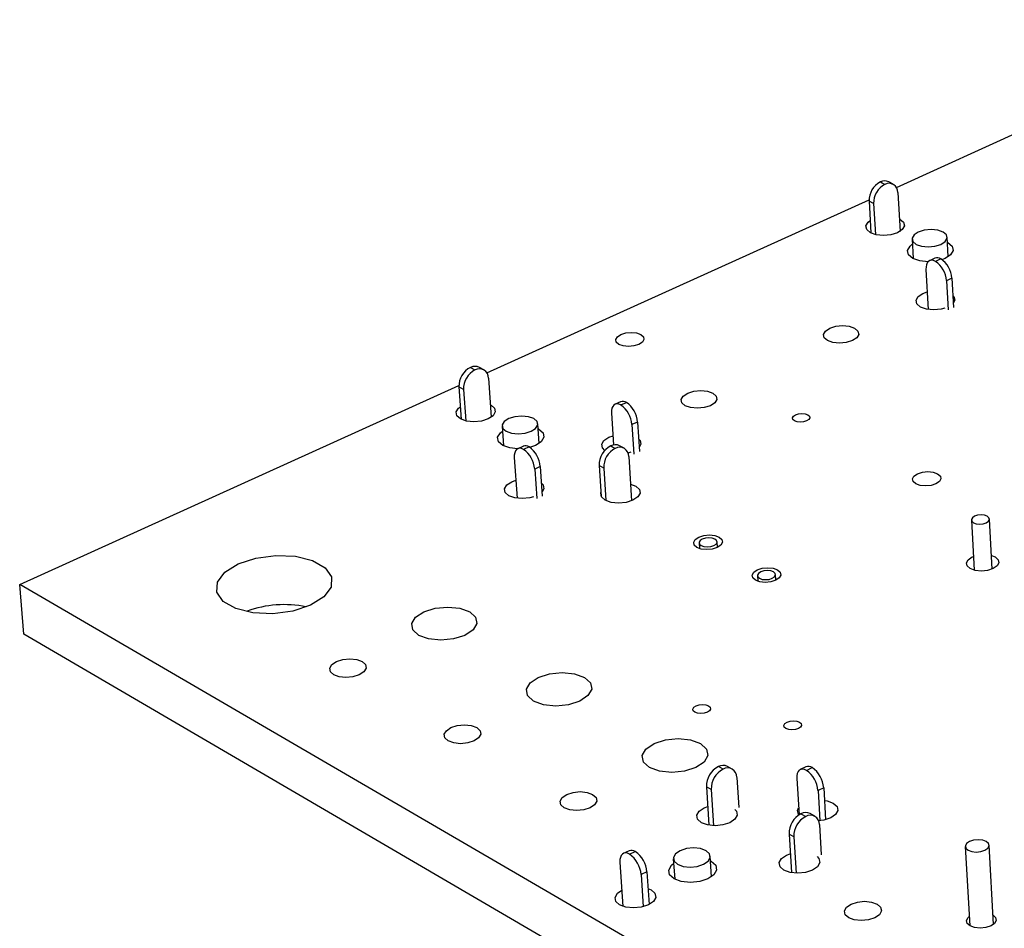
# Model space of a CAD drawing. Extents: x 71 to 211, y 71 to 143.
# Tile 2 of 13: x 71 to 95, y 97 to 119. Entities that reach past the tile are written whole.
import ezdxf

# ---------------------------------------------------------------- set-up
doc = ezdxf.new("R2010")
doc.units = 0
doc.layers.get('0').update_dxf_attribs({"linetype": 'CONTINUOUS'})

msp = doc.modelspace()

# ---------------------------------------------------------------- linework, layer by layer
at = {"color": 7, "linetype": 'CONTINUOUS'}
for p, q in [((92.663, 115.277), (101.672, 119.36)), ((92.275, 115.409), (92.385, 115.349)), ((92.587, 115.353), (92.478, 115.412)), ((92.698, 115.15), (92.753, 114.205)), ((82.696, 110.759), (91.999, 114.975)), ((92.109, 114.883), (92, 114.942)), ((92, 114.942), (92.045, 114.165)), ((92.109, 114.883), (92.154, 114.127)), ((93.045, 114.012), (93.072, 113.542)), ((93.927, 113.59), (93.9, 114.06)), ((93.603, 113.55), (93.471, 113.49)), ((93.746, 113.535), (93.614, 113.474)), ((93.384, 113.275), (93.44, 112.302)), ((94.014, 113.065), (93.882, 113.004)), ((93.882, 113.004), (93.923, 112.291)), ((94.014, 113.065), (94.054, 112.351)), ((93.308, 112.692), (93.415, 112.73)), ((82.297, 110.891), (82.406, 110.83)), ((82.622, 110.832), (82.513, 110.893)), ((82.734, 110.631), (82.8, 109.678)), ((71.323, 105.603), (82.016, 110.45)), ((82.126, 110.355), (82.016, 110.416)), ((82.016, 110.416), (82.072, 109.628)), ((82.126, 110.355), (82.18, 109.59)), ((85.949, 110.054), (85.815, 109.993)), ((85.956, 109.976), (86.091, 110.037)), ((85.73, 109.777), (85.781, 109.004)), ((86.362, 109.561), (86.227, 109.5)), ((86.362, 109.561), (86.409, 108.842)), ((83.065, 109.46), (83.099, 108.981)), ((83.968, 109.041), (83.935, 109.52)), ((86.227, 109.5), (86.275, 108.78)), ((85.663, 109.191), (85.767, 109.228)), ((83.583, 108.973), (83.447, 108.911)), ((83.724, 108.956), (83.588, 108.894)), ((85.711, 108.981), (85.822, 108.919)), ((86.037, 108.922), (85.927, 108.984)), ((86.198, 108.824), (86.128, 108.804)), ((83.363, 108.695), (83.432, 107.704)), ((86.148, 108.72), (86.219, 107.643)), ((83.996, 108.478), (83.86, 108.416)), ((83.86, 108.416), (83.909, 107.695)), ((83.996, 108.478), (84.045, 107.757)), ((85.539, 108.441), (85.429, 108.503)), ((85.429, 108.503), (85.479, 107.751)), ((85.539, 108.441), (85.592, 107.649)), ((83.299, 108.108), (83.401, 108.145)), ((94.489, 107.174), (94.558, 105.954)), ((94.997, 105.98), (94.929, 107.199)), ((87.86, 106.618), (87.869, 106.481)), ((88.307, 106.509), (88.298, 106.646)), ((94.511, 106.274), (94.539, 106.286)), ((89.282, 105.82), (89.291, 105.681)), ((89.73, 105.709), (89.722, 105.847)), ((128.768, 72.151), (71.323, 105.603)), ((71.424, 104.398), (71.323, 105.603)), ((128.79, 70.861), (71.424, 104.398)), ((88.445, 101.104), (88.331, 101.17)), ((88.669, 101.109), (88.555, 101.174)), ((90.462, 101.162), (90.324, 101.097)), ((88.778, 100.907), (88.825, 100.174)), ((90.476, 101.078), (90.614, 101.144)), ((88.155, 100.613), (88.041, 100.678)), ((88.041, 100.678), (88.101, 99.741)), ((90.239, 100.881), (90.294, 99.994)), ((88.155, 100.613), (88.212, 99.729)), ((90.894, 100.652), (90.756, 100.586)), ((90.756, 100.586), (90.801, 99.848)), ((90.894, 100.652), (90.941, 99.874)), ((87.983, 100.164), (88.072, 100.199)), ((90.341, 100.02), (90.456, 99.954)), ((90.68, 99.96), (90.565, 100.026)), ((90.789, 99.758), (90.834, 99.023)), ((90.166, 99.461), (90.051, 99.527)), ((90.051, 99.527), (90.109, 98.586)), ((90.166, 99.461), (90.221, 98.574)), ((95.03, 97.327), (94.922, 99.255)), ((86.157, 99.121), (86.017, 99.054)), ((86.169, 99.034), (86.309, 99.101)), ((89.989, 99.013), (90.08, 99.048)), ((94.342, 99.221), (94.452, 97.293)), ((85.934, 98.838), (86.006, 97.766)), ((87.234, 98.925), (87.267, 98.425)), ((88.167, 98.486), (88.135, 98.985)), ((86.59, 98.606), (86.45, 98.539)), ((86.45, 98.539), (86.502, 97.757)), ((86.59, 98.606), (86.643, 97.81))]:
    msp.add_line(p, q, dxfattribs=at)
for points in [[(92.736, 114.507), (92.75, 114.499), (92.838, 114.425), (92.858, 114.336), (92.807, 114.248), (92.692, 114.173), (92.532, 114.122), (92.35, 114.105), (92.174, 114.122), (92.031, 114.173), (91.943, 114.248), (91.923, 114.336), (91.975, 114.425), (92.028, 114.466)], [(93.145, 113.887), (93.276, 113.841), (93.436, 113.825), (93.602, 113.841), (93.748, 113.887), (93.852, 113.956), (93.899, 114.036), (93.88, 114.117), (93.8, 114.185), (93.669, 114.231), (93.509, 114.247), (93.343, 114.231), (93.197, 114.185), (93.093, 114.117), (93.047, 114.036), (93.065, 113.956), (93.145, 113.887)], [(93.44, 113.466), (93.234, 113.486), (93.064, 113.546), (92.96, 113.635), (92.936, 113.74), (92.996, 113.845), (93.052, 113.89)], [(93.907, 113.938), (93.914, 113.934), (94.019, 113.845), (94.043, 113.74), (93.983, 113.635), (93.848, 113.546), (93.76, 113.513)], [(93.614, 113.474), (93.566, 113.494), (93.52, 113.501), (93.479, 113.493), (93.443, 113.472), (93.415, 113.438), (93.396, 113.393), (93.385, 113.338), (93.384, 113.275)], [(93.845, 112.333), (93.755, 112.31), (93.572, 112.292), (93.395, 112.31), (93.251, 112.361), (93.162, 112.437), (93.142, 112.526), (93.193, 112.616), (93.308, 112.692)], [(94.038, 112.645), (94.062, 112.616), (94.083, 112.526), (94.048, 112.455)], [(85.957, 111.694), (86.076, 111.732), (86.21, 111.745), (86.339, 111.732), (86.443, 111.694), (86.506, 111.639), (86.52, 111.573), (86.481, 111.508), (86.395, 111.452), (86.276, 111.415), (86.142, 111.402), (86.013, 111.415), (85.909, 111.452), (85.846, 111.508), (85.833, 111.573), (85.872, 111.639), (85.957, 111.694)], [(91.041, 111.847), (91.188, 111.894), (91.355, 111.91), (91.516, 111.894), (91.647, 111.847), (91.728, 111.778), (91.746, 111.696), (91.698, 111.614), (91.593, 111.544), (91.445, 111.498), (91.278, 111.482), (91.117, 111.498), (90.986, 111.544), (90.905, 111.614), (90.888, 111.696), (90.935, 111.778), (91.041, 111.847)], [(87.584, 110.266), (87.733, 110.312), (87.901, 110.329), (88.063, 110.312), (88.194, 110.266), (88.274, 110.195), (88.291, 110.113), (88.243, 110.03), (88.136, 109.959), (87.987, 109.912), (87.819, 109.896), (87.656, 109.912), (87.525, 109.959), (87.445, 110.03), (87.428, 110.113), (87.477, 110.195), (87.584, 110.266)], [(82.779, 109.984), (82.797, 109.975), (82.884, 109.897), (82.901, 109.806), (82.846, 109.715), (82.727, 109.637), (82.562, 109.585), (82.376, 109.567), (82.198, 109.585), (82.054, 109.637), (81.968, 109.715), (81.951, 109.806), (82.006, 109.897), (82.051, 109.933)], [(85.956, 109.976), (85.908, 109.996), (85.863, 110.003), (85.822, 109.996), (85.787, 109.975), (85.76, 109.941), (85.74, 109.896), (85.731, 109.84), (85.73, 109.777)], [(83.162, 109.336), (83.293, 109.289), (83.456, 109.272), (83.625, 109.289), (83.775, 109.336), (83.883, 109.407), (83.933, 109.49), (83.917, 109.573), (83.838, 109.644), (83.707, 109.691), (83.545, 109.708), (83.376, 109.691), (83.226, 109.644), (83.118, 109.573), (83.067, 109.49), (83.083, 109.407), (83.162, 109.336)], [(90.209, 109.737), (90.282, 109.76), (90.363, 109.768), (90.442, 109.76), (90.506, 109.737), (90.545, 109.703), (90.554, 109.663), (90.531, 109.622), (90.479, 109.588), (90.407, 109.565), (90.325, 109.557), (90.246, 109.565), (90.182, 109.588), (90.143, 109.622), (90.134, 109.663), (90.157, 109.703), (90.209, 109.737)], [(83.443, 108.908), (83.252, 108.929), (83.082, 108.99), (82.979, 109.082), (82.958, 109.191), (83.024, 109.299), (83.074, 109.34)], [(83.944, 109.4), (83.96, 109.391), (84.063, 109.299), (84.084, 109.191), (84.019, 109.082), (83.878, 108.99), (83.731, 108.94)], [(85.57, 108.868), (85.508, 108.93), (85.49, 109.021), (85.545, 109.113), (85.663, 109.191)], [(86.389, 109.155), (86.424, 109.113), (86.443, 109.021), (86.403, 108.944)], [(83.588, 108.894), (83.54, 108.915), (83.495, 108.921), (83.454, 108.914), (83.419, 108.893), (83.392, 108.86), (83.373, 108.814), (83.363, 108.758), (83.363, 108.695)], [(93.177, 108.303), (93.296, 108.341), (93.431, 108.355), (93.562, 108.341), (93.668, 108.303), (93.734, 108.246), (93.749, 108.179), (93.711, 108.112), (93.626, 108.055), (93.507, 108.017), (93.371, 108.004), (93.241, 108.017), (93.134, 108.055), (93.069, 108.112), (93.054, 108.179), (93.092, 108.246), (93.177, 108.303)], [(83.832, 107.738), (83.74, 107.714), (83.553, 107.696), (83.373, 107.714), (83.229, 107.767), (83.141, 107.845), (83.124, 107.938), (83.179, 108.03), (83.299, 108.108)], [(84.023, 108.075), (84.063, 108.03), (84.08, 107.938), (84.038, 107.859)], [(86.193, 108.048), (86.319, 108), (86.407, 107.921), (86.426, 107.829), (86.371, 107.736), (86.252, 107.658), (86.087, 107.605), (85.9, 107.587), (85.72, 107.605), (85.575, 107.658), (85.487, 107.736), (85.469, 107.829), (85.473, 107.843)], [(94.877, 107.265), (94.81, 107.289), (94.727, 107.298), (94.642, 107.289), (94.567, 107.265), (94.514, 107.229), (94.49, 107.187), (94.5, 107.144), (94.541, 107.108), (94.608, 107.084), (94.691, 107.076), (94.776, 107.084), (94.851, 107.108), (94.904, 107.144), (94.928, 107.187), (94.918, 107.229), (94.877, 107.265)], [(87.856, 106.758), (87.976, 106.796), (88.113, 106.81), (88.244, 106.796), (88.35, 106.758), (88.415, 106.7), (88.429, 106.632), (88.389, 106.564), (88.303, 106.507), (88.182, 106.468), (88.046, 106.455), (87.915, 106.468), (87.809, 106.507), (87.744, 106.564), (87.73, 106.632), (87.769, 106.7), (87.856, 106.758)], [(87.91, 106.554), (87.976, 106.53), (88.058, 106.521), (88.144, 106.53), (88.219, 106.554), (88.273, 106.59), (88.298, 106.632), (88.289, 106.675), (88.248, 106.711), (88.182, 106.735), (88.1, 106.743), (88.015, 106.735), (87.94, 106.711), (87.886, 106.675), (87.861, 106.632), (87.87, 106.59), (87.91, 106.554)], [(76.642, 106.108), (77.072, 106.249), (77.556, 106.313), (78.035, 106.292), (78.452, 106.187), (78.758, 106.012), (78.914, 105.788), (78.903, 105.541), (78.724, 105.301), (78.4, 105.097), (77.968, 104.954), (77.483, 104.889), (77.001, 104.911), (76.583, 105.016), (76.278, 105.193), (76.123, 105.418), (76.137, 105.665), (76.317, 105.905), (76.642, 106.108)], [(94.978, 106.31), (95.067, 106.274), (95.142, 106.209), (95.159, 106.133), (95.117, 106.056), (95.021, 105.991), (94.886, 105.947), (94.733, 105.932), (94.585, 105.947), (94.464, 105.991), (94.389, 106.056), (94.372, 106.133), (94.415, 106.209), (94.511, 106.274), (94.511, 106.274)], [(89.278, 105.96), (89.398, 105.998), (89.535, 106.012), (89.666, 105.998), (89.773, 105.96), (89.838, 105.902), (89.852, 105.833), (89.813, 105.765), (89.727, 105.707), (89.606, 105.669), (89.47, 105.655), (89.338, 105.669), (89.231, 105.707), (89.166, 105.765), (89.152, 105.833), (89.191, 105.902), (89.278, 105.96)], [(89.333, 105.755), (89.399, 105.73), (89.482, 105.722), (89.567, 105.73), (89.643, 105.755), (89.697, 105.791), (89.721, 105.833), (89.712, 105.876), (89.671, 105.912), (89.605, 105.936), (89.522, 105.945), (89.437, 105.936), (89.362, 105.912), (89.308, 105.876), (89.283, 105.833), (89.292, 105.791), (89.333, 105.755)], [(81.159, 104.938), (81.434, 105.026), (81.743, 105.056), (82.039, 105.026), (82.277, 104.938), (82.422, 104.807), (82.45, 104.652), (82.358, 104.497), (82.159, 104.366), (81.884, 104.278), (81.574, 104.247), (81.278, 104.278), (81.039, 104.366), (80.895, 104.497), (80.868, 104.652), (80.96, 104.807), (81.159, 104.938)], [(79.035, 103.727), (79.189, 103.776), (79.361, 103.793), (79.526, 103.776), (79.659, 103.727), (79.739, 103.653), (79.754, 103.567), (79.701, 103.48), (79.59, 103.406), (79.436, 103.357), (79.264, 103.34), (79.098, 103.357), (78.966, 103.406), (78.886, 103.48), (78.871, 103.567), (78.924, 103.653), (79.035, 103.727)], [(83.946, 103.343), (84.222, 103.431), (84.532, 103.462), (84.83, 103.431), (85.07, 103.343), (85.217, 103.21), (85.247, 103.054), (85.156, 102.897), (84.957, 102.764), (84.681, 102.675), (84.37, 102.644), (84.072, 102.675), (83.831, 102.764), (83.685, 102.897), (83.656, 103.054), (83.748, 103.21), (83.946, 103.343)], [(87.787, 102.649), (87.861, 102.673), (87.945, 102.682), (88.026, 102.673), (88.091, 102.649), (88.131, 102.613), (88.14, 102.571), (88.116, 102.529), (88.062, 102.493), (87.988, 102.469), (87.904, 102.46), (87.823, 102.469), (87.758, 102.493), (87.718, 102.529), (87.709, 102.571), (87.734, 102.613), (87.787, 102.649)], [(81.822, 102.118), (81.976, 102.168), (82.149, 102.185), (82.315, 102.168), (82.449, 102.118), (82.53, 102.044), (82.546, 101.956), (82.494, 101.869), (82.383, 101.794), (82.229, 101.745), (82.055, 101.727), (81.889, 101.745), (81.755, 101.794), (81.674, 101.869), (81.659, 101.956), (81.711, 102.044), (81.822, 102.118)], [(90.004, 102.251), (90.078, 102.275), (90.162, 102.283), (90.243, 102.275), (90.309, 102.251), (90.349, 102.215), (90.358, 102.172), (90.334, 102.13), (90.281, 102.094), (90.207, 102.07), (90.123, 102.061), (90.042, 102.07), (89.976, 102.094), (89.936, 102.13), (89.927, 102.172), (89.951, 102.215), (90.004, 102.251)], [(86.764, 101.73), (87.04, 101.82), (87.352, 101.851), (87.651, 101.82), (87.894, 101.73), (88.043, 101.596), (88.074, 101.438), (87.984, 101.28), (87.786, 101.145), (87.509, 101.055), (87.197, 101.024), (86.896, 101.055), (86.653, 101.145), (86.505, 101.28), (86.474, 101.438), (86.565, 101.596), (86.764, 101.73)], [(90.476, 101.078), (90.426, 101.1), (90.379, 101.108), (90.336, 101.102), (90.3, 101.081), (90.271, 101.048), (90.251, 101.002), (90.24, 100.946), (90.239, 100.881)], [(84.64, 100.492), (84.794, 100.542), (84.968, 100.56), (85.135, 100.542), (85.27, 100.492), (85.352, 100.417), (85.369, 100.328), (85.318, 100.24), (85.207, 100.164), (85.052, 100.114), (84.878, 100.096), (84.711, 100.114), (84.576, 100.164), (84.494, 100.24), (84.477, 100.328), (84.528, 100.417), (84.64, 100.492)], [(90.913, 100.346), (90.978, 100.334), (91.127, 100.279), (91.219, 100.196), (91.24, 100.099), (91.186, 100.001), (91.065, 99.918), (90.896, 99.863), (90.764, 99.845)], [(88.728, 100.128), (88.769, 100.082), (88.788, 99.984), (88.733, 99.886), (88.612, 99.803), (88.442, 99.748), (88.251, 99.729), (88.066, 99.748), (87.917, 99.803), (87.825, 99.886), (87.806, 99.984), (87.861, 100.082), (87.983, 100.164), (87.983, 100.164)], [(90.288, 99.987), (90.278, 100.001), (90.258, 100.099), (90.283, 100.161)], [(94.819, 99.132), (94.89, 99.181), (94.921, 99.238), (94.908, 99.296), (94.853, 99.345), (94.765, 99.377), (94.656, 99.389), (94.544, 99.377), (94.445, 99.345), (94.374, 99.296), (94.343, 99.238), (94.356, 99.181), (94.41, 99.132), (94.499, 99.099), (94.608, 99.088), (94.72, 99.099), (94.819, 99.132)], [(86.169, 99.034), (86.119, 99.057), (86.072, 99.065), (86.029, 99.059), (85.993, 99.039), (85.964, 99.005), (85.945, 98.959), (85.934, 98.903), (85.934, 98.838)], [(87.972, 98.79), (88.083, 98.866), (88.133, 98.955), (88.116, 99.045), (88.032, 99.121), (87.896, 99.171), (87.728, 99.189), (87.553, 99.171), (87.398, 99.121), (87.287, 99.045), (87.236, 98.955), (87.253, 98.866), (87.337, 98.79), (87.473, 98.739), (87.642, 98.721), (87.817, 98.739), (87.972, 98.79)], [(90.738, 98.977), (90.778, 98.929), (90.799, 98.831), (90.744, 98.732), (90.623, 98.649), (90.453, 98.593), (90.261, 98.573), (90.075, 98.593), (89.925, 98.649), (89.833, 98.732), (89.813, 98.831), (89.867, 98.929), (89.989, 99.013), (89.989, 99.013)], [(88.143, 98.871), (88.156, 98.864), (88.265, 98.765), (88.288, 98.649), (88.222, 98.532), (88.078, 98.433), (87.876, 98.367), (87.649, 98.344), (87.429, 98.367), (87.252, 98.433), (87.144, 98.532), (87.121, 98.649), (87.187, 98.765), (87.242, 98.811)], [(86.617, 98.203), (86.695, 98.168), (86.786, 98.084), (86.805, 97.985), (86.749, 97.886), (86.626, 97.802), (86.455, 97.746), (86.262, 97.726), (86.076, 97.746), (85.926, 97.802), (85.835, 97.886), (85.816, 97.985), (85.872, 98.084), (85.979, 98.16)], [(91.56, 97.819), (91.715, 97.87), (91.89, 97.888), (92.059, 97.87), (92.196, 97.819), (92.281, 97.743), (92.3, 97.653), (92.25, 97.563), (92.14, 97.486), (91.985, 97.435), (91.81, 97.417), (91.64, 97.435), (91.503, 97.486), (91.419, 97.563), (91.4, 97.653), (91.449, 97.743), (91.56, 97.819)], [(95.018, 97.552), (95.079, 97.495), (95.095, 97.423), (95.056, 97.35), (94.968, 97.289), (94.845, 97.248), (94.705, 97.234), (94.569, 97.248), (94.459, 97.289), (94.39, 97.35), (94.374, 97.423), (94.413, 97.495), (94.439, 97.518)]]:
    msp.add_lwpolyline(points, dxfattribs=at)
for centre, radius, start, end in [((92.508, 114.957), 0.508, 117.2661, 181.6851), ((92.618, 114.897), 0.508, 117.2758, 181.6777), ((92.379, 115.209), 0.225, 64.1862, 117.6701), ((92.486, 115.162), 0.213, 356.5659, 118.4836), ((93.659, 113.406), 0.155, 56.123, 111.392), ((93.273, 112.968), 0.611, 3.4113, 56.0352), ((93.405, 113.028), 0.61, 3.4022, 56.0469), ((82.528, 110.434), 0.512, 116.8214, 182.0142), ((82.637, 110.373), 0.512, 116.8311, 182.0068), ((82.407, 110.68), 0.237, 63.5076, 117.6349), ((82.514, 110.637), 0.22, 358.3277, 119.1171), ((86.004, 109.913), 0.152, 55.136, 111.1399), ((85.732, 109.518), 0.631, 3.9326, 55.3613), ((85.597, 109.456), 0.632, 3.9419, 55.3492), ((83.637, 108.832), 0.151, 54.8255, 111.0581), ((83.223, 108.37), 0.638, 4.1066, 55.1365), ((83.359, 108.432), 0.638, 4.0971, 55.1487), ((85.947, 108.519), 0.519, 117.1243, 181.7831), ((86.058, 108.457), 0.519, 117.1342, 181.7755), ((85.822, 108.772), 0.236, 63.6034, 117.9956), ((85.929, 108.728), 0.219, 357.8981, 119.5098), ((77.757, 102.497), 2.617, 78.1457, 110.0698), ((88.581, 100.691), 0.54, 117.6332, 181.3883), ((88.447, 100.959), 0.241, 63.4541, 118.9148), ((90.521, 101.013), 0.161, 54.4258, 111.4944), ((88.696, 100.626), 0.54, 117.6435, 181.3805), ((88.558, 100.916), 0.22, 357.8956, 120.9332), ((90.103, 100.54), 0.654, 4.0226, 55.2599), ((90.242, 100.606), 0.654, 4.0129, 55.2723), ((90.595, 99.539), 0.545, 117.8133, 181.2507), ((90.711, 99.472), 0.545, 117.8236, 181.2428), ((90.458, 99.81), 0.24, 63.5183, 119.1343), ((90.57, 99.767), 0.219, 357.6398, 121.1801), ((86.215, 98.972), 0.159, 53.8541, 111.3256), ((85.785, 98.489), 0.667, 4.3241, 54.8704), ((85.925, 98.555), 0.667, 4.3143, 54.8831)]:
    msp.add_arc(centre, radius, start, end, dxfattribs=at)

doc.saveas('drawing.dxf')
